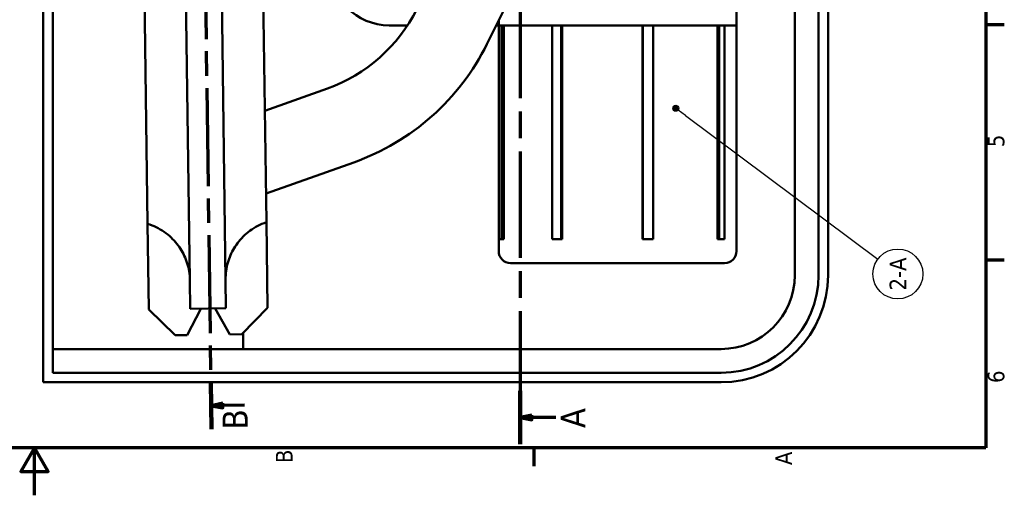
# Model space of a CAD drawing. Header units: millimetres. Extents: x -246 to 594, y -554 to 40.
# Tile 3 of 9: x 168 to 582, y -554 to -354. Entities that reach past the tile are written whole.
import ezdxf

# ---------------------------------------------------------------- set-up
doc = ezdxf.new("R2010")
doc.units = ezdxf.units.MM
doc.header["$LTSCALE"] = 2
doc.linetypes.add('CHAIN', pattern=[0.3543, 0.2362, -0.0295, 0.0591, -0.0295])
for name, color, linetype, lineweight in [('Cadre (ISO)', 7, 'Continuous', 70), ('Ligne de coupe (ISO)', 7, 'CHAIN', 70), ('Symbole (ISO)', 7, 'Continuous', 25), ('Visible (ISO)', 7, 'Continuous', 50)]:
    doc.layers.add(name, color=color, linetype=linetype, lineweight=lineweight)
doc.styles.add('Texte de libellé (ISO)', font='TAHOMA.TTF')
doc.styles.add('Texte de note (ISO)', font='TAHOMA.TTF')

# ---------------------------------------------------------------- blocks, each defined once
blk = doc.blocks.new('Cadres Default Border')
at = {"layer": 'Cadre (ISO)'}
for p, q in [((10, 105), (6.1, 105)), ((49.5, 10), (49.5, 6.1)), ((99, 10), (99, 6.1))]:
    blk.add_line(p, q, dxfattribs=at)
at = {"layer": 'Cadre (ISO)', "flags": 128}
for points in [[(10, 10), (10, 410), (287, 410), (287, 10), (10, 10)], [(0, 210), (10, 210), (5, 212.89), (5, 207.11), (10, 210)]]:
    blk.add_lwpolyline(points, dxfattribs=at)
at = {"layer": 'Cadre (ISO)', "char_height": 3.5, "attachment_point": 7, "style": 'Texte de note (ISO)'}
for s, insert in [('B', (6.78, 155.75)), ('A', (6.36, 50.75)), ('6', (23.63, 6.03)), ('5', (73.23, 6.03))]:
    blk.add_mtext(s, dxfattribs=dict(at, insert=insert))
blk = doc.blocks.new('SectionConversion2D0')
at = {"layer": 'Ligne de coupe (ISO)', "linetype": 'CHAIN', "ltscale": 47.379028}
blk.add_line((239.49, 107.91), (10.08, 107.91), dxfattribs=at)
at = {"layer": 'Ligne de coupe (ISO)', "linetype": 'Continuous', "lineweight": 140}
for p, q in [((21.27, 107.91), (10.08, 107.91)), ((239.49, 107.91), (228.3, 107.91))]:
    blk.add_line(p, q, dxfattribs=at)
at = {"layer": 'Ligne de coupe (ISO)', "linetype": 'Continuous'}
for p, q in [((15.67, 107.91), (15.17, 105.41)), ((15.67, 105.41), (15.67, 107.91)), ((16.17, 105.41), (15.67, 107.91)), ((233.9, 107.91), (233.4, 105.41)), ((233.9, 105.41), (233.9, 107.91)), ((234.4, 105.41), (233.9, 107.91)), ((15.17, 105.41), (16.17, 105.41)), ((15.67, 100.41), (15.67, 105.41)), ((233.4, 105.41), (234.4, 105.41)), ((233.9, 100.41), (233.9, 105.41))]:
    blk.add_line(p, q, dxfattribs=at)
at = {"layer": 'Ligne de coupe (ISO)', "linetype": 'Continuous', "flags": 128}
for points in [[(16.17, 105.41), (15.67, 107.91), (15.17, 105.41), (16.17, 105.41)], [(234.4, 105.41), (233.9, 107.91), (233.4, 105.41), (234.4, 105.41)]]:
    blk.add_lwpolyline(points, dxfattribs=at)
at = {"layer": 'Ligne de coupe (ISO)'}
for points in [[(16.17, 105.41), (15.67, 107.91), (15.17, 105.41), (16.17, 105.41)], [(234.4, 105.41), (233.9, 107.91), (233.4, 105.41), (234.4, 105.41)]]:
    blk.add_solid(points, dxfattribs=at)
at = {"layer": 'Ligne de coupe (ISO)', "char_height": 5.25, "attachment_point": 7, "style": 'Texte de libellé (ISO)'}
for insert in [(13.44, 94.16), (231.66, 94.16)]:
    blk.add_mtext('A', dxfattribs=dict(at, insert=insert))
blk = doc.blocks.new('SectionConversion2D4')
at = {"layer": 'Ligne de coupe (ISO)', "linetype": 'CHAIN', "ltscale": 43.66647}
blk.add_line((147.54, 174.66), (13.91, 172.82), dxfattribs=at)
at = {"layer": 'Ligne de coupe (ISO)', "linetype": 'Continuous', "lineweight": 140}
for p, q in [((147.54, 174.66), (137.67, 174.52)), ((23.78, 172.96), (13.91, 172.82))]:
    blk.add_line(p, q, dxfattribs=at)
at = {"layer": 'Ligne de coupe (ISO)', "linetype": 'Continuous'}
for p, q in [((142.6, 174.59), (142.14, 172.09)), ((142.64, 172.09), (142.6, 174.59)), ((143.14, 172.1), (142.6, 174.59)), ((18.85, 172.89), (18.38, 170.38)), ((18.88, 170.39), (18.85, 172.89)), ((19.38, 170.39), (18.85, 172.89)), ((142.14, 172.09), (143.14, 172.1)), ((142.7, 167.57), (142.64, 172.09)), ((18.38, 170.38), (19.38, 170.39)), ((18.94, 165.86), (18.88, 170.39))]:
    blk.add_line(p, q, dxfattribs=at)
at = {"layer": 'Ligne de coupe (ISO)', "linetype": 'Continuous', "flags": 128}
for points in [[(143.14, 172.1), (142.6, 174.59), (142.14, 172.09), (143.14, 172.1)], [(19.38, 170.39), (18.85, 172.89), (18.38, 170.38), (19.38, 170.39)]]:
    blk.add_lwpolyline(points, dxfattribs=at)
at = {"layer": 'Ligne de coupe (ISO)'}
for points in [[(143.14, 172.1), (142.6, 174.59), (142.14, 172.09), (143.14, 172.1)], [(19.38, 170.39), (18.85, 172.89), (18.38, 170.38), (19.38, 170.39)]]:
    blk.add_solid(points, dxfattribs=at)
at = {"layer": 'Ligne de coupe (ISO)', "char_height": 5.25, "attachment_point": 7, "style": 'Texte de libellé (ISO)'}
for insert in [(137.4, 167.13), (13.85, 165.2)]:
    blk.add_mtext('B', dxfattribs=dict(at, insert=insert))
blk = doc.blocks.new('Repère7')
at = {"layer": 'Symbole (ISO)'}
h = blk.add_hatch(color=256, dxfattribs=at)
edge = h.paths.add_edge_path()
edge.add_arc((81.4, 75.17), 0.625, 0, 360)
for q in [(81.02, 74.67), (49.68, 32.67)]:
    blk.add_line((79.9, 73.16), q, dxfattribs=at)
for centre, radius in [((81.4, 75.17), 0.625), ((46.55, 28.47), 5.25)]:
    blk.add_circle(centre, radius, dxfattribs=at)
at = {"layer": 'Symbole (ISO)', "insert": (46.55, 28.47), "char_height": 3.5, "attachment_point": 5, "style": 'Texte de note (ISO)'}
blk.add_mtext('2-A', dxfattribs=at)

msp = doc.modelspace()

# ---------------------------------------------------------------- linework, layer by layer
at = {"layer": 'Visible (ISO)'}
for p, q in [((177.68, -506.46), (177.68, -101.46)), ((181.68, -502.46), (181.68, -105.46)), ((493.68, -461.46), (493.68, -146.46)), ((503.68, -146.46), (503.68, -461.46)), ((507.68, -146.46), (507.68, -461.46)), ((364.25, -364.2), (400.06, -292.07)), ((220.07, -334.8), (221.5, -439.79)), ((237.56, -334.56), (239.33, -463.55)), ((252.56, -334.36), (254.33, -463.34)), ((271.5, -439.11), (270.06, -334.12)), ((469.18, -341.3), (469.18, -356.3)), ((369.18, -354.27), (369.18, -356.3)), ((330.82, -356.3), (323.18, -356.3)), ((369.18, -356.3), (368.17, -356.3)), ((369.18, -356.3), (369.18, -451.3)), ((379.18, -356.3), (369.18, -356.3)), ((369.52, -356.3), (369.52, -446.3)), ((370.64, -356.3), (370.64, -446.3)), ((371.4, -356.3), (371.4, -446.3)), ((379.18, -356.3), (419.18, -356.3)), ((391.62, -356.3), (391.62, -446.3)), ((395.44, -356.3), (395.44, -446.3)), ((395.82, -356.3), (395.82, -446.3)), ((419.18, -356.3), (459.18, -356.3)), ((429.7, -356.3), (429.7, -446.3)), ((429.86, -356.3), (429.86, -446.3)), ((434.15, -356.3), (434.15, -446.3)), ((469.18, -356.3), (459.18, -356.3)), ((461.18, -356.3), (461.18, -446.3)), ((461.85, -356.3), (461.85, -446.3)), ((464.09, -356.3), (464.09, -446.3)), ((469.18, -356.3), (469.18, -451.3)), ((297.16, -382.85), (270.86, -392.22)), ((271.33, -427.08), (308.23, -413.94)), ((221.5, -439.79), (222, -475.79)), ((271.99, -475.1), (271.5, -439.11)), ((370.64, -446.3), (369.52, -446.3)), ((370.64, -446.3), (371.4, -446.3)), ((395.44, -446.3), (391.62, -446.3)), ((395.44, -446.3), (395.82, -446.3)), ((429.7, -446.3), (429.86, -446.3)), ((434.15, -446.3), (429.86, -446.3)), ((461.18, -446.3), (461.85, -446.3)), ((464.09, -446.3), (461.85, -446.3)), ((464.18, -456.3), (374.18, -456.3)), ((239.33, -463.55), (239.49, -475.55)), ((254.33, -463.34), (254.49, -475.34)), ((222, -475.79), (233.15, -486.64)), ((238.15, -486.57), (243.99, -475.49)), ((239.49, -475.55), (254.49, -475.34)), ((249.99, -475.4), (256.14, -486.32)), ((261.14, -486.25), (271.99, -475.1)), ((233.15, -486.64), (238.15, -486.57)), ((256.14, -486.32), (261.14, -486.25)), ((261.68, -485.7), (261.68, -492.46)), ((181.68, -492.46), (462.68, -492.46)), ((462.68, -502.46), (181.68, -502.46)), ((462.68, -506.46), (177.68, -506.46))]:
    msp.add_line(p, q, dxfattribs=at)
at = {"layer": 'Visible (ISO)', "flags": 128}
for points in [[(221.5, -439.79), (222.47, -440.11), (223.4, -440.45), (224.29, -440.83), (225.16, -441.23), (226.01, -441.67), (226.85, -442.14), (227.67, -442.63), (228.47, -443.16), (229.24, -443.72), (229.99, -444.31), (230.71, -444.91), (231.4, -445.54), (232.07, -446.19), (232.7, -446.85), (233.3, -447.53), (233.86, -448.22), (234.4, -448.92), (234.9, -449.62), (235.37, -450.32), (235.8, -451.02), (236.21, -451.74), (236.6, -452.48), (236.97, -453.25), (237.32, -454.03), (237.64, -454.82), (237.94, -455.63), (238.21, -456.46), (238.45, -457.29), (238.67, -458.14), (238.85, -458.99), (239.01, -459.86), (239.14, -460.75), (239.23, -461.65), (239.3, -462.58), (239.33, -463.55)], [(254.33, -463.34), (254.33, -462.38), (254.37, -461.44), (254.45, -460.54), (254.55, -459.65), (254.68, -458.77), (254.84, -457.91), (255.03, -457.06), (255.25, -456.22), (255.5, -455.39), (255.78, -454.58), (256.08, -453.77), (256.4, -452.98), (256.75, -452.21), (257.12, -451.46), (257.52, -450.73), (257.93, -450.01), (258.38, -449.3), (258.86, -448.58), (259.37, -447.87), (259.92, -447.17), (260.5, -446.47), (261.11, -445.79), (261.76, -445.13), (262.43, -444.48), (263.14, -443.85), (263.87, -443.25), (264.63, -442.67), (265.41, -442.12), (266.22, -441.6), (267.04, -441.1), (267.88, -440.65), (268.74, -440.22), (269.62, -439.82), (270.55, -439.45), (271.5, -439.11)]]:
    msp.add_lwpolyline(points, dxfattribs=at)
at = {"layer": 'Visible (ISO)'}
for centre, radius, start, end in [((323.18, -331.3), 25, 180, 270), ((274.68, -319.73), 67, 289.6007, 333.6007), ((274.68, -319.73), 100, 289.6007, 333.6007), ((374.18, -451.3), 5, 180, 270), ((464.18, -451.3), 5, 270, 0), ((462.68, -461.46), 31, 270, 0), ((462.68, -461.46), 41, 270, 0), ((462.68, -461.46), 45, 270, 0)]:
    msp.add_arc(centre, radius, start, end, dxfattribs=at)

# ---------------------------------------------------------------- block references
at = {"xscale": 2, "yscale": 2, "zscale": 2, "rotation": 90}
msp.add_blockref('Cadres Default Border', (594, -554), dxfattribs=at)
at = {"layer": 'Ligne de coupe (ISO)', "xscale": 2, "yscale": 2, "zscale": 2, "rotation": 90}
for name, p in [('SectionConversion2D0', (594, -552.61)), ('SectionConversion2D4', (594, -554))]:
    msp.add_blockref(name, p, dxfattribs=at)
at = {"layer": 'Symbole (ISO)', "xscale": 2, "yscale": 2, "zscale": 2, "rotation": 90}
msp.add_blockref('Repère7', (594, -554), dxfattribs=at)

doc.saveas('drawing.dxf')
